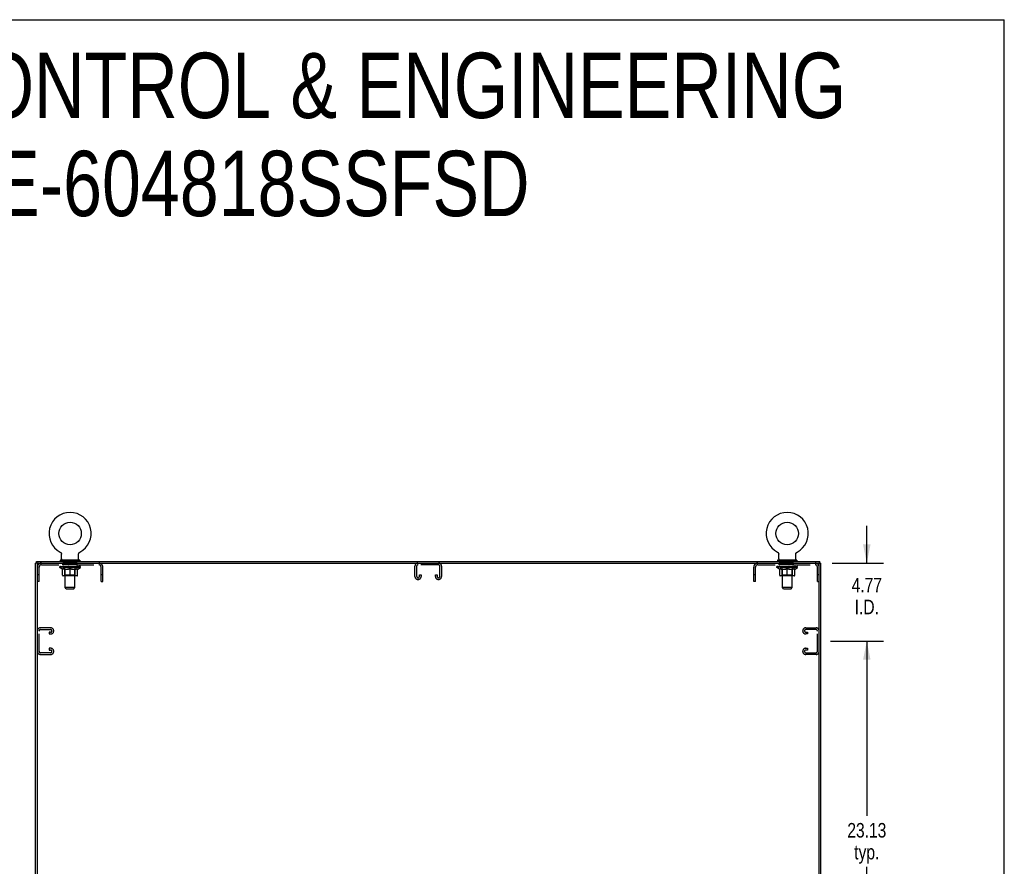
# Model space of a CAD drawing. Header units: inches. Extents: x 0 to 194, y 0 to 126.
# Tile 48 of 48: x 134 to 194, y 74 to 126. Entities that reach past the tile are written whole.
import ezdxf

# ---------------------------------------------------------------- set-up
doc = ezdxf.new("R2010")
doc.units = ezdxf.units.IN
doc.header["$LTSCALE"] = 10.674419
doc.header["$MEASUREMENT"] = 0
doc.linetypes.add('HIDDEN', pattern=[0.2, 0.1, -0.1])
doc.layers.get('0').update_dxf_attribs({"linetype": 'CONTINUOUS'})
for name, color, linetype in [('02___PRT_ALL_AXES', 7, 'CONTINUOUS'), ('DEFAULT_2', 8, 'HIDDEN'), ('DIMENSIONS', 7, 'CONTINUOUS')]:
    doc.layers.add(name, color=color, linetype=linetype)
doc.styles.get("Standard").update_dxf_attribs({"font": 'txt', "width": 0.8})
doc.dimstyles.new('DIMSTYLE_3', dxfattribs={"dimtxt": 0.890486, "dimasz": 1.141649, "dimexe": 0.09, "dimexo": 0.07, "dimgap": 0.039, "dimtad": 0, "dimtih": 1, "dimtoh": 1, "dimzin": 4, "dimdsep": 46, "dimtxsty": 'Standard', "dimblk": '_FILLED', "dimblk1": '_FILLED', "dimblk2": '_FILLED', "dimcen": 0.09, "dimadec": 0, "dimazin": 0, "dimtfac": 1, "dimtofl": 0, "dimtmove": 0, "dimatfit": 3, "dimldrblk": '_FILLED', "dimfxl": 1, "dimtolj": 1, "dimtzin": 4, "dimarcsym": 0})

# ---------------------------------------------------------------- blocks, each defined once
blk = doc.blocks.new('_FILLED')
at = {"color": 0, "linetype": 'ByBlock'}
blk.add_solid([(0, 0), (-1, 0.2), (-1, -0.2)], dxfattribs=at)
blk = doc.blocks.new('*D6')
at = {"layer": 'DIMENSIONS', "color": 2, "linetype": 'Continuous'}
for p, q in [((183.454, 87.59), (186.702, 87.59)), ((185.675, 87.59), (185.675, 76.918)), ((185.675, 64.465), (185.675, 73.801)), ((183.454, 64.465), (186.702, 64.465))]:
    blk.add_line(p, q, dxfattribs=at)
at = {"layer": 'DIMENSIONS', "color": 2, "linetype": 'Continuous', "xscale": 1.1416490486, "yscale": 1.1416490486, "zscale": 1.1416490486}
for p, rotation in [((185.675, 87.59), 90), ((185.675, 64.465), 270)]:
    blk.add_blockref('_FILLED', p, dxfattribs=dict(at, rotation=rotation))
at = {"layer": 'DIMENSIONS', "color": 2, "linetype": 'Continuous', "insert": (185.675, 76.473), "char_height": 0.8905, "width": 3.56195, "attachment_point": 2, "line_spacing_factor": 0.9}
blk.add_mtext('23.13\\Ptyp.', dxfattribs=at)
blk = doc.blocks.new('*D7')
at = {"layer": 'DIMENSIONS', "color": 2, "linetype": 'Continuous'}
for p, q in [((185.675, 92.361), (185.675, 94.644)), ((183.548, 92.361), (186.702, 92.361)), ((183.454, 87.59), (186.702, 87.59)), ((185.675, 87.59), (185.675, 85.306))]:
    blk.add_line(p, q, dxfattribs=at)
at = {"layer": 'DIMENSIONS', "color": 2, "linetype": 'Continuous', "xscale": 1.1416490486, "yscale": 1.1416490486, "zscale": 1.1416490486}
for p, rotation in [((185.675, 92.361), 270), ((185.675, 87.59), 90)]:
    blk.add_blockref('_FILLED', p, dxfattribs=dict(at, rotation=rotation))
at = {"layer": 'DIMENSIONS', "color": 2, "linetype": 'Continuous', "insert": (185.675, 91.459), "char_height": 0.8905, "width": 2.84956, "attachment_point": 2, "line_spacing_factor": 0.9}
blk.add_mtext('4.77\\PI.D.', dxfattribs=at)

msp = doc.modelspace()

# ---------------------------------------------------------------- linework, layer by layer
at = {"color": 7, "linetype": 'Continuous'}
for p, q in [((0, 125.581), (194.08, 125.581)), ((194.08, 0), (194.08, 125.581)), ((136.368, 93.031), (136.368, 93.031)), ((136.368, 93.031), (136.372, 93.029)), ((136.371, 93.03), (136.369, 93.031)), ((136.372, 93.029), (136.377, 93.026)), ((136.377, 93.026), (136.381, 93.023)), ((136.381, 93.024), (136.385, 93.02)), ((136.385, 93.021), (136.389, 93.017)), ((136.389, 93.017), (136.394, 93.014)), ((136.393, 93.014), (136.397, 93.011)), ((136.397, 93.011), (136.401, 93.007)), ((136.401, 93.007), (136.405, 93.003)), ((136.405, 93.003), (136.408, 92.999)), ((136.412, 92.995), (136.415, 92.991)), ((136.415, 92.991), (136.418, 92.987)), ((136.418, 92.987), (136.421, 92.983)), ((136.421, 92.983), (136.424, 92.978)), ((136.424, 92.978), (136.426, 92.974)), ((136.426, 92.974), (136.429, 92.969)), ((136.429, 92.969), (136.431, 92.964)), ((136.431, 92.964), (136.433, 92.96)), ((136.433, 92.96), (136.435, 92.955)), ((136.435, 92.955), (136.437, 92.95)), ((136.437, 92.95), (136.438, 92.945)), ((136.438, 92.945), (136.44, 92.94)), ((136.44, 92.94), (136.441, 92.935)), ((136.441, 92.935), (136.442, 92.93)), ((136.442, 92.93), (136.443, 92.924)), ((136.444, 92.909), (136.444, 92.904)), ((136.444, 92.612), (136.444, 92.904)), ((137.49, 92.612), (137.49, 92.904)), ((137.491, 92.919), (137.492, 92.924)), ((137.491, 92.914), (137.491, 92.919)), ((137.492, 92.924), (137.493, 92.93)), ((137.493, 92.93), (137.494, 92.935)), ((137.494, 92.935), (137.495, 92.94)), ((137.495, 92.94), (137.496, 92.945)), ((137.496, 92.945), (137.498, 92.95)), ((137.498, 92.95), (137.499, 92.955)), ((137.499, 92.955), (137.501, 92.96)), ((137.501, 92.96), (137.504, 92.964)), ((137.503, 92.964), (137.506, 92.969)), ((137.506, 92.969), (137.508, 92.974)), ((137.508, 92.974), (137.511, 92.978)), ((137.511, 92.978), (137.514, 92.983)), ((137.514, 92.983), (137.517, 92.987)), ((137.517, 92.987), (137.52, 92.991)), ((137.52, 92.991), (137.523, 92.995)), ((137.523, 92.995), (137.526, 92.999)), ((137.526, 92.999), (137.53, 93.003)), ((137.53, 93.003), (137.534, 93.007)), ((137.533, 93.007), (137.537, 93.011)), ((137.537, 93.011), (137.541, 93.014)), ((137.541, 93.014), (137.545, 93.017)), ((137.545, 93.017), (137.549, 93.021)), ((137.549, 93.02), (137.554, 93.024)), ((137.554, 93.023), (137.558, 93.026)), ((137.558, 93.026), (137.562, 93.029)), ((137.558, 93.026), (137.559, 93.027)), ((137.562, 93.029), (137.567, 93.031)), ((137.566, 93.031), (137.564, 93.03)), ((180.212, 93.031), (180.212, 93.031)), ((180.212, 93.031), (180.216, 93.029)), ((180.215, 93.03), (180.213, 93.031)), ((180.216, 93.029), (180.221, 93.026)), ((180.221, 93.026), (180.225, 93.023)), ((180.225, 93.024), (180.229, 93.02)), ((180.229, 93.021), (180.233, 93.017)), ((180.233, 93.017), (180.238, 93.014)), ((180.237, 93.014), (180.241, 93.011)), ((180.241, 93.011), (180.245, 93.007)), ((180.245, 93.007), (180.249, 93.003)), ((180.249, 93.003), (180.252, 92.999)), ((180.252, 92.999), (180.256, 92.995)), ((180.256, 92.995), (180.259, 92.991)), ((180.259, 92.991), (180.262, 92.987)), ((180.262, 92.987), (180.265, 92.983)), ((180.265, 92.983), (180.268, 92.978)), ((180.268, 92.978), (180.27, 92.974)), ((180.27, 92.974), (180.273, 92.969)), ((180.273, 92.969), (180.275, 92.964)), ((180.275, 92.964), (180.277, 92.96)), ((180.277, 92.96), (180.279, 92.955)), ((180.279, 92.955), (180.281, 92.95)), ((180.281, 92.95), (180.282, 92.945)), ((180.282, 92.945), (180.284, 92.94)), ((180.284, 92.94), (180.285, 92.935)), ((180.285, 92.935), (180.286, 92.93)), ((180.286, 92.93), (180.287, 92.924)), ((180.288, 92.909), (180.288, 92.904)), ((180.288, 92.612), (180.288, 92.904)), ((181.334, 92.612), (181.334, 92.904)), ((181.335, 92.919), (181.336, 92.924)), ((181.335, 92.914), (181.335, 92.919)), ((181.336, 92.924), (181.337, 92.93)), ((181.337, 92.93), (181.338, 92.935)), ((181.338, 92.935), (181.339, 92.94)), ((181.339, 92.94), (181.34, 92.945)), ((181.34, 92.945), (181.342, 92.95)), ((181.342, 92.95), (181.343, 92.955)), ((181.343, 92.955), (181.345, 92.96)), ((181.345, 92.96), (181.348, 92.964)), ((181.347, 92.964), (181.35, 92.969)), ((181.35, 92.969), (181.352, 92.974)), ((181.352, 92.974), (181.355, 92.978)), ((181.355, 92.978), (181.358, 92.983)), ((181.358, 92.983), (181.361, 92.987)), ((181.361, 92.987), (181.364, 92.991)), ((181.364, 92.991), (181.367, 92.995)), ((181.367, 92.995), (181.37, 92.999)), ((181.37, 92.999), (181.374, 93.003)), ((181.374, 93.003), (181.378, 93.007)), ((181.377, 93.007), (181.381, 93.011)), ((181.381, 93.011), (181.385, 93.014)), ((181.385, 93.014), (181.389, 93.017)), ((181.389, 93.017), (181.393, 93.021)), ((181.393, 93.02), (181.398, 93.024)), ((181.398, 93.023), (181.402, 93.026)), ((181.402, 93.026), (181.406, 93.029)), ((181.402, 93.026), (181.403, 93.027)), ((181.406, 93.029), (181.411, 93.031)), ((181.41, 93.031), (181.408, 93.03)), ((134.978, 92.361), (134.863, 92.361)), ((134.915, 92.361), (134.915, 92.465)), ((134.967, 32.631), (134.967, 92.361)), ((135.03, 92.361), (182.697, 92.361)), ((136.372, 92.543), (136.372, 92.501)), ((137.562, 92.543), (136.372, 92.543)), ((137.562, 92.501), (136.372, 92.501)), ((136.417, 92.501), (136.417, 92.465)), ((137.517, 92.501), (137.517, 92.465)), ((137.562, 92.543), (137.562, 92.501)), ((180.216, 92.543), (180.216, 92.501)), ((181.406, 92.543), (180.216, 92.543)), ((181.406, 92.501), (180.216, 92.501)), ((180.261, 92.501), (180.261, 92.465)), ((181.361, 92.501), (181.361, 92.465)), ((181.406, 92.543), (181.406, 92.501)), ((182.749, 92.361), (182.863, 92.361)), ((182.759, 32.569), (182.759, 92.298)), ((182.811, 92.361), (182.811, 92.465))]:
    msp.add_line(p, q, dxfattribs=at)
at = {"color": 3, "linetype": 'Continuous'}
for p, q in [((134.863, 32.569), (134.863, 92.361)), ((134.915, 92.465), (182.811, 92.465)), ((182.863, 32.569), (182.863, 92.361))]:
    msp.add_line(p, q, dxfattribs=at)
at = {"color": 7, "linetype": 'Continuous'}
for points in [[(136.408, 92.999), (136.412, 92.995), (136.415, 92.991)], [(136.443, 92.924), (136.444, 92.919), (136.444, 92.914)], [(136.444, 92.919), (136.444, 92.914), (136.444, 92.909)], [(137.49, 92.904), (137.49, 92.909), (137.491, 92.914)], [(137.49, 92.904), (137.49, 92.909), (137.491, 92.914)], [(180.287, 92.924), (180.288, 92.919), (180.288, 92.914)], [(180.288, 92.919), (180.288, 92.914), (180.288, 92.909)], [(181.334, 92.904), (181.334, 92.909), (181.335, 92.914)], [(181.334, 92.904), (181.334, 92.909), (181.335, 92.914)]]:
    msp.add_lwpolyline(points, dxfattribs=at)
for centre in [(136.967, 94.171), (180.811, 94.171)]:
    msp.add_circle(centre, 0.688, dxfattribs=at)
for centre, radius, start, end in [((136.967, 94.171), 1.288, 297.70046, 242.29954), ((180.811, 94.171), 1.288, 297.70046, 242.29954), ((135.03, 92.298), 0.0625, 90, 180), ((136.513, 92.612), 0.069, 180, 270), ((137.421, 92.612), 0.069, 270, 360), ((180.357, 92.612), 0.069, 180, 270), ((181.265, 92.612), 0.069, 270, 360), ((182.697, 92.298), 0.0625, 0, 90)]:
    msp.add_arc(centre, radius, start, end, dxfattribs=at)
at = {"layer": '02___PRT_ALL_AXES', "color": 8, "linetype": 'HIDDEN'}
for p, q in [((136.53, 92.257), (136.53, 92.361)), ((137.405, 92.361), (136.53, 92.361)), ((137.405, 92.257), (136.53, 92.257)), ((137.405, 92.257), (137.405, 92.361)), ((180.322, 92.257), (180.322, 92.361)), ((181.197, 92.361), (180.322, 92.361)), ((181.197, 92.257), (180.322, 92.257)), ((181.197, 92.257), (181.197, 92.361))]:
    msp.add_line(p, q, dxfattribs=at)
at = {"layer": 'DEFAULT_2', "color": 8, "linetype": 'HIDDEN'}
for p, q in [((136.368, 93.031), (136.368, 93.032)), ((136.375, 93.027), (136.377, 93.026)), ((137.567, 93.032), (137.567, 93.031)), ((137.567, 93.031), (137.567, 93.031)), ((180.212, 93.031), (180.212, 93.032)), ((180.219, 93.027), (180.221, 93.026)), ((181.411, 93.032), (181.411, 93.031)), ((181.411, 93.031), (181.411, 93.031)), ((135.071, 91.236), (135.071, 92.114)), ((135.214, 92.257), (138.721, 92.257)), ((136.334, 92.096), (136.334, 92.143)), ((136.493, 91.985), (136.334, 92.096)), ((137.601, 92.096), (136.334, 92.096)), ((136.344, 92.136), (136.344, 92.143)), ((136.352, 92.133), (136.352, 92.136)), ((136.352, 92.133), (137.582, 92.133)), ((136.361, 92.133), (136.361, 92.136)), ((136.362, 92.133), (136.362, 92.136)), ((136.372, 92.136), (136.372, 92.143)), ((136.389, 92.133), (136.389, 92.136)), ((136.39, 92.133), (136.39, 92.136)), ((136.419, 92.136), (136.419, 92.143)), ((136.433, 92.133), (136.433, 92.136)), ((136.436, 92.133), (136.436, 92.136)), ((136.64, 92.136), (136.439, 92.136)), ((136.482, 92.136), (136.482, 92.143)), ((136.484, 92.133), (136.484, 92.136)), ((136.484, 92.133), (136.484, 92.136)), ((136.487, 92.133), (136.487, 92.136)), ((136.494, 92.133), (136.494, 92.136)), ((136.495, 92.133), (136.495, 92.136)), ((136.498, 92.133), (136.498, 92.136)), ((136.501, 92.133), (136.501, 92.137)), ((136.506, 92.133), (136.506, 92.136)), ((136.52, 92.133), (136.52, 92.136)), ((136.538, 92.133), (136.538, 92.139)), ((136.538, 92.133), (136.538, 92.136)), ((136.559, 92.133), (136.559, 92.136)), ((136.559, 92.133), (136.559, 92.136)), ((136.56, 92.136), (136.56, 92.143)), ((136.57, 92.133), (136.57, 92.136)), ((136.574, 92.133), (136.574, 92.136)), ((136.583, 92.133), (136.583, 92.136)), ((136.595, 92.133), (136.595, 92.14)), ((136.61, 92.133), (136.61, 92.136)), ((136.613, 92.133), (136.613, 92.136)), ((136.64, 92.133), (136.64, 92.136)), ((136.642, 92.543), (136.642, 92.465)), ((136.707, 92.136), (136.645, 92.136)), ((136.651, 92.136), (136.651, 92.143)), ((136.657, 92.133), (136.657, 92.136)), ((136.662, 92.133), (136.662, 92.136)), ((136.667, 90.862), (136.667, 92.508)), ((136.668, 92.133), (136.668, 92.141)), ((136.672, 92.133), (136.672, 92.136)), ((136.683, 92.133), (136.683, 92.136)), ((136.707, 92.133), (136.707, 92.136)), ((136.782, 92.136), (136.723, 92.136)), ((136.743, 92.133), (136.743, 92.136)), ((136.751, 92.136), (136.751, 92.143)), ((136.754, 92.133), (136.754, 92.136)), ((136.757, 92.133), (136.757, 92.142)), ((136.76, 92.133), (136.76, 92.136)), ((136.767, 92.133), (136.767, 92.136)), ((136.782, 92.133), (136.782, 92.136)), ((136.863, 92.136), (136.808, 92.136)), ((136.821, 92.133), (136.821, 92.136)), ((136.853, 92.136), (136.93, 92.141)), ((136.857, 92.136), (136.857, 92.143)), ((136.858, 92.143), (136.857, 92.143)), ((136.858, 92.136), (136.858, 92.143)), ((136.858, 92.133), (136.858, 92.136)), ((136.862, 92.133), (136.862, 92.136)), ((136.863, 92.133), (136.863, 92.136)), ((136.863, 92.133), (136.863, 92.136)), ((136.898, 92.136), (136.963, 92.136)), ((136.904, 92.133), (136.904, 92.136)), ((136.909, 92.136), (136.909, 92.139)), ((136.93, 92.136), (136.93, 92.141)), ((136.946, 92.133), (136.946, 92.136)), ((136.965, 92.136), (136.965, 92.136)), ((136.965, 92.133), (136.965, 92.136)), ((136.965, 92.133), (136.965, 92.136)), ((136.967, 92.136), (136.967, 92.143)), ((136.967, 92.143), (137.082, 92.136)), ((136.97, 92.133), (136.97, 92.136)), ((136.97, 92.133), (136.97, 92.136)), ((136.97, 92.136), (136.97, 92.136)), ((136.988, 92.133), (136.988, 92.136)), ((136.988, 92.136), (137.036, 92.136)), ((137.031, 92.133), (137.031, 92.136)), ((137.071, 92.133), (137.071, 92.136)), ((137.072, 92.133), (137.072, 92.136)), ((137.072, 92.136), (137.126, 92.136)), ((137.073, 92.133), (137.073, 92.136)), ((137.077, 92.136), (137.077, 92.143)), ((137.077, 92.136), (137.077, 92.143)), ((137.077, 92.143), (137.077, 92.143)), ((137.077, 92.133), (137.077, 92.136)), ((137.113, 92.133), (137.113, 92.136)), ((137.152, 92.133), (137.152, 92.136)), ((137.152, 92.136), (137.211, 92.136)), ((137.168, 92.133), (137.168, 92.136)), ((137.175, 92.133), (137.175, 92.136)), ((137.178, 92.133), (137.178, 92.142)), ((137.18, 92.133), (137.18, 92.136)), ((137.184, 92.136), (137.184, 92.143)), ((137.191, 92.133), (137.191, 92.136)), ((137.227, 92.133), (137.227, 92.136)), ((137.227, 92.136), (137.289, 92.136)), ((137.251, 92.133), (137.251, 92.136)), ((137.262, 92.133), (137.262, 92.136)), ((137.266, 92.133), (137.266, 92.141)), ((137.267, 90.862), (137.267, 92.508)), ((137.272, 92.133), (137.272, 92.136)), ((137.277, 92.133), (137.277, 92.136)), ((137.284, 92.136), (137.284, 92.143)), ((137.292, 92.543), (137.292, 92.465)), ((137.294, 92.133), (137.294, 92.136)), ((137.294, 92.136), (137.496, 92.136)), ((137.321, 92.133), (137.321, 92.136)), ((137.325, 92.133), (137.325, 92.136)), ((137.34, 92.133), (137.34, 92.14)), ((137.351, 92.133), (137.351, 92.136)), ((137.361, 92.133), (137.361, 92.136)), ((137.365, 92.133), (137.365, 92.136)), ((137.374, 92.136), (137.374, 92.143)), ((137.376, 92.133), (137.376, 92.136)), ((137.376, 92.133), (137.376, 92.136)), ((137.396, 92.133), (137.396, 92.139)), ((137.397, 92.133), (137.397, 92.136)), ((137.415, 92.133), (137.415, 92.136)), ((137.429, 92.133), (137.429, 92.136)), ((137.433, 92.133), (137.433, 92.137)), ((137.437, 92.133), (137.437, 92.136)), ((137.44, 92.133), (137.44, 92.136)), ((137.44, 92.133), (137.44, 92.136)), ((137.441, 91.985), (137.601, 92.096)), ((137.447, 92.133), (137.447, 92.136)), ((137.45, 92.133), (137.45, 92.136)), ((137.451, 92.133), (137.451, 92.136)), ((137.452, 92.136), (137.452, 92.143)), ((137.499, 92.133), (137.499, 92.136)), ((137.501, 92.133), (137.501, 92.136)), ((137.516, 92.136), (137.516, 92.143)), ((137.544, 92.133), (137.544, 92.136)), ((137.546, 92.133), (137.546, 92.136)), ((137.562, 92.136), (137.562, 92.143)), ((137.572, 92.133), (137.572, 92.136)), ((137.573, 92.133), (137.573, 92.136)), ((137.582, 92.133), (137.582, 92.136)), ((137.591, 92.136), (137.591, 92.143)), ((137.601, 92.096), (137.601, 92.143)), ((138.863, 91.236), (138.863, 92.114)), ((138.967, 91.236), (138.967, 92.114)), ((158.051, 91.541), (158.051, 92.181)), ((158.155, 92.167), (158.155, 91.555)), ((159.482, 92.257), (158.245, 92.257)), ((159.572, 91.555), (159.572, 92.167)), ((159.676, 92.181), (159.676, 91.541)), ((178.759, 91.236), (178.759, 92.114)), ((178.863, 91.236), (178.863, 92.114)), ((179.006, 92.257), (182.513, 92.257)), ((180.178, 92.096), (180.178, 92.143)), ((181.445, 92.096), (180.178, 92.096)), ((180.337, 91.985), (180.178, 92.096)), ((180.188, 92.136), (180.188, 92.143)), ((180.196, 92.133), (180.196, 92.136)), ((180.196, 92.133), (181.426, 92.133)), ((180.205, 92.133), (180.205, 92.136)), ((180.206, 92.133), (180.206, 92.136)), ((180.216, 92.136), (180.216, 92.143)), ((180.233, 92.133), (180.233, 92.136)), ((180.234, 92.133), (180.234, 92.136)), ((180.263, 92.136), (180.263, 92.143)), ((180.277, 92.133), (180.277, 92.136)), ((180.28, 92.133), (180.28, 92.136)), ((180.484, 92.136), (180.283, 92.136)), ((180.326, 92.136), (180.326, 92.143)), ((180.328, 92.133), (180.328, 92.136)), ((180.328, 92.133), (180.328, 92.136)), ((180.331, 92.133), (180.331, 92.136)), ((180.338, 92.133), (180.338, 92.136)), ((180.339, 92.133), (180.339, 92.136)), ((180.342, 92.133), (180.342, 92.136)), ((180.345, 92.133), (180.345, 92.137)), ((180.35, 92.133), (180.35, 92.136)), ((180.364, 92.133), (180.364, 92.136)), ((180.382, 92.133), (180.382, 92.139)), ((180.382, 92.133), (180.382, 92.136)), ((180.403, 92.133), (180.403, 92.136)), ((180.403, 92.133), (180.403, 92.136)), ((180.404, 92.136), (180.404, 92.143)), ((180.414, 92.133), (180.414, 92.136)), ((180.418, 92.133), (180.418, 92.136)), ((180.427, 92.133), (180.427, 92.136)), ((180.439, 92.133), (180.439, 92.14)), ((180.454, 92.133), (180.454, 92.136)), ((180.457, 92.133), (180.457, 92.136)), ((180.484, 92.133), (180.484, 92.136)), ((180.486, 92.543), (180.486, 92.465)), ((180.551, 92.136), (180.489, 92.136)), ((180.495, 92.136), (180.495, 92.143)), ((180.501, 92.133), (180.501, 92.136)), ((180.506, 92.133), (180.506, 92.136)), ((180.511, 90.862), (180.511, 92.508)), ((180.512, 92.133), (180.512, 92.141)), ((180.516, 92.133), (180.516, 92.136)), ((180.527, 92.133), (180.527, 92.136)), ((180.551, 92.133), (180.551, 92.136)), ((180.626, 92.136), (180.567, 92.136)), ((180.587, 92.133), (180.587, 92.136)), ((180.595, 92.136), (180.595, 92.143)), ((180.598, 92.133), (180.598, 92.136)), ((180.601, 92.133), (180.601, 92.142)), ((180.604, 92.133), (180.604, 92.136)), ((180.611, 92.133), (180.611, 92.136)), ((180.626, 92.133), (180.626, 92.136)), ((180.707, 92.136), (180.652, 92.136)), ((180.665, 92.133), (180.665, 92.136)), ((180.697, 92.136), (180.774, 92.141)), ((180.701, 92.136), (180.701, 92.143)), ((180.702, 92.143), (180.701, 92.143)), ((180.702, 92.136), (180.702, 92.143)), ((180.702, 92.133), (180.702, 92.136)), ((180.706, 92.133), (180.706, 92.136)), ((180.707, 92.133), (180.707, 92.136)), ((180.707, 92.133), (180.707, 92.136)), ((180.742, 92.136), (180.807, 92.136)), ((180.748, 92.133), (180.748, 92.136)), ((180.753, 92.136), (180.753, 92.139)), ((180.774, 92.136), (180.774, 92.141)), ((180.79, 92.133), (180.79, 92.136)), ((180.809, 92.136), (180.809, 92.136)), ((180.809, 92.133), (180.809, 92.136)), ((180.809, 92.133), (180.809, 92.136)), ((180.811, 92.136), (180.811, 92.143)), ((180.811, 92.143), (180.926, 92.136)), ((180.814, 92.133), (180.814, 92.136)), ((180.814, 92.133), (180.814, 92.136)), ((180.814, 92.136), (180.814, 92.136)), ((180.832, 92.133), (180.832, 92.136)), ((180.832, 92.136), (180.88, 92.136)), ((180.875, 92.133), (180.875, 92.136)), ((180.915, 92.133), (180.915, 92.136)), ((180.916, 92.133), (180.916, 92.136)), ((180.916, 92.136), (180.97, 92.136)), ((180.917, 92.133), (180.917, 92.136)), ((180.921, 92.136), (180.921, 92.143)), ((180.921, 92.136), (180.921, 92.143)), ((180.921, 92.143), (180.921, 92.143)), ((180.921, 92.133), (180.921, 92.136)), ((180.957, 92.133), (180.957, 92.136)), ((180.996, 92.133), (180.996, 92.136)), ((180.996, 92.136), (181.055, 92.136)), ((181.012, 92.133), (181.012, 92.136)), ((181.019, 92.133), (181.019, 92.136)), ((181.022, 92.133), (181.022, 92.142)), ((181.024, 92.133), (181.024, 92.136)), ((181.028, 92.136), (181.028, 92.143)), ((181.035, 92.133), (181.035, 92.136)), ((181.071, 92.133), (181.071, 92.136)), ((181.071, 92.136), (181.133, 92.136)), ((181.095, 92.133), (181.095, 92.136)), ((181.106, 92.133), (181.106, 92.136)), ((181.11, 92.133), (181.11, 92.141)), ((181.111, 90.862), (181.111, 92.508)), ((181.116, 92.133), (181.116, 92.136)), ((181.121, 92.133), (181.121, 92.136)), ((181.128, 92.136), (181.128, 92.143)), ((181.136, 92.543), (181.136, 92.465)), ((181.138, 92.133), (181.138, 92.136)), ((181.138, 92.136), (181.34, 92.136)), ((181.165, 92.133), (181.165, 92.136)), ((181.169, 92.133), (181.169, 92.136)), ((181.184, 92.133), (181.184, 92.14)), ((181.195, 92.133), (181.195, 92.136)), ((181.205, 92.133), (181.205, 92.136)), ((181.209, 92.133), (181.209, 92.136)), ((181.218, 92.136), (181.218, 92.143)), ((181.22, 92.133), (181.22, 92.136)), ((181.22, 92.133), (181.22, 92.136)), ((181.24, 92.133), (181.24, 92.139)), ((181.241, 92.133), (181.241, 92.136)), ((181.259, 92.133), (181.259, 92.136)), ((181.273, 92.133), (181.273, 92.136)), ((181.277, 92.133), (181.277, 92.137)), ((181.281, 92.133), (181.281, 92.136)), ((181.284, 92.133), (181.284, 92.136)), ((181.284, 92.133), (181.284, 92.136)), ((181.285, 91.985), (181.445, 92.096)), ((181.291, 92.133), (181.291, 92.136)), ((181.294, 92.133), (181.294, 92.136)), ((181.295, 92.133), (181.295, 92.136)), ((181.296, 92.136), (181.296, 92.143)), ((181.343, 92.133), (181.343, 92.136)), ((181.345, 92.133), (181.345, 92.136)), ((181.36, 92.136), (181.36, 92.143)), ((181.388, 92.133), (181.388, 92.136)), ((181.39, 92.133), (181.39, 92.136)), ((181.406, 92.136), (181.406, 92.143)), ((181.416, 92.133), (181.416, 92.136)), ((181.417, 92.133), (181.417, 92.136)), ((181.426, 92.133), (181.426, 92.136)), ((181.435, 92.136), (181.435, 92.143)), ((181.445, 92.096), (181.445, 92.143)), ((182.655, 91.236), (182.655, 92.114)), ((135.071, 91.641), (134.967, 91.641)), ((136.493, 91.985), (136.504, 91.985)), ((136.504, 91.622), (136.504, 92.028)), ((137.394, 91.584), (136.541, 91.584)), ((136.655, 91.624), (136.615, 91.584)), ((136.646, 91.985), (136.826, 91.985)), ((136.655, 91.624), (136.655, 92.093)), ((137.28, 91.624), (136.655, 91.624)), ((136.967, 91.584), (136.967, 92.028)), ((137.109, 91.985), (137.288, 91.985)), ((137.28, 91.624), (137.28, 92.093)), ((137.28, 91.624), (137.32, 91.584)), ((137.431, 91.622), (137.431, 92.028)), ((137.431, 91.985), (137.441, 91.985)), ((138.967, 91.641), (138.863, 91.641)), ((158.322, 91.555), (158.322, 91.642)), ((158.322, 91.642), (158.426, 91.642)), ((158.426, 91.642), (158.426, 91.541)), ((159.301, 91.541), (159.301, 91.642)), ((159.301, 91.642), (159.405, 91.642)), ((159.405, 91.642), (159.405, 91.555)), ((178.863, 91.641), (178.759, 91.641)), ((180.337, 91.985), (180.348, 91.985)), ((180.348, 91.622), (180.348, 92.028)), ((181.238, 91.584), (180.385, 91.584)), ((180.499, 91.624), (180.459, 91.584)), ((180.49, 91.985), (180.67, 91.985)), ((180.499, 91.624), (180.499, 92.093)), ((181.124, 91.624), (180.499, 91.624)), ((180.811, 91.584), (180.811, 92.028)), ((180.953, 91.985), (181.132, 91.985)), ((181.124, 91.624), (181.124, 92.093)), ((181.124, 91.624), (181.164, 91.584)), ((181.275, 91.622), (181.275, 92.028)), ((181.275, 91.985), (181.285, 91.985)), ((182.759, 91.641), (182.655, 91.641)), ((135.071, 91.236), (134.967, 91.236)), ((138.863, 91.236), (138.967, 91.236)), ((158.246, 91.361), (158.231, 91.361)), ((159.496, 91.361), (159.481, 91.361)), ((178.863, 91.236), (178.759, 91.236)), ((182.655, 91.236), (182.759, 91.236)), ((136.736, 90.793), (136.667, 90.862)), ((137.267, 90.862), (136.667, 90.862)), ((136.736, 90.793), (137.198, 90.793)), ((137.198, 90.793), (137.267, 90.862)), ((181.111, 90.862), (180.511, 90.862)), ((180.58, 90.793), (180.511, 90.862)), ((180.58, 90.793), (181.042, 90.793)), ((181.042, 90.793), (181.111, 90.862)), ((135.071, 86.971), (135.071, 88.208)), ((135.787, 88.402), (135.147, 88.402)), ((135.161, 88.298), (135.773, 88.298)), ((135.686, 88.131), (135.686, 88.027)), ((135.773, 88.131), (135.686, 88.131)), ((135.686, 88.027), (135.787, 88.027)), ((135.967, 88.207), (135.967, 88.222)), ((181.759, 88.207), (181.759, 88.222)), ((181.939, 88.402), (182.579, 88.402)), ((182.041, 88.027), (181.939, 88.027)), ((182.565, 88.298), (181.953, 88.298)), ((181.953, 88.131), (182.041, 88.131)), ((182.041, 88.131), (182.041, 88.027)), ((182.655, 86.971), (182.655, 88.208)), ((135.147, 86.777), (135.787, 86.777)), ((135.773, 86.881), (135.161, 86.881)), ((135.686, 87.152), (135.686, 87.048)), ((135.787, 87.152), (135.686, 87.152)), ((135.686, 87.048), (135.773, 87.048)), ((135.967, 86.957), (135.967, 86.972)), ((181.759, 86.957), (181.759, 86.972)), ((181.939, 87.152), (182.041, 87.152)), ((182.579, 86.777), (181.939, 86.777)), ((182.041, 87.048), (181.953, 87.048)), ((181.953, 86.881), (182.565, 86.881)), ((182.041, 87.152), (182.041, 87.048))]:
    msp.add_line(p, q, dxfattribs=at)
for points in [[(136.654, 91.985), (136.629, 91.989), (136.604, 91.995), (136.58, 92.001), (136.555, 92.009), (136.529, 92.018), (136.504, 92.028)], [(136.504, 92.027), (136.528, 92.017), (136.552, 92.009), (136.576, 92.001), (136.6, 91.995), (136.623, 91.989), (136.646, 91.985)], [(136.967, 92.028), (136.941, 92.018), (136.916, 92.009), (136.891, 92.001), (136.866, 91.995), (136.841, 91.989), (136.816, 91.985)], [(136.826, 91.985), (136.849, 91.989), (136.873, 91.995), (136.896, 92.001), (136.919, 92.009), (136.943, 92.017), (136.967, 92.027)], [(137.118, 91.985), (137.093, 91.989), (137.069, 91.995), (137.044, 92.002), (137.019, 92.009), (136.993, 92.018), (136.967, 92.028)], [(136.967, 92.027), (136.992, 92.017), (137.016, 92.009), (137.039, 92.001), (137.062, 91.995), (137.086, 91.989), (137.109, 91.985)], [(137.431, 92.028), (137.405, 92.018), (137.38, 92.009), (137.355, 92.001), (137.33, 91.995), (137.305, 91.989), (137.281, 91.985)], [(137.288, 91.985), (137.312, 91.989), (137.335, 91.995), (137.359, 92.001), (137.383, 92.009), (137.407, 92.018), (137.431, 92.027)], [(180.498, 91.985), (180.473, 91.989), (180.448, 91.995), (180.424, 92.001), (180.399, 92.009), (180.373, 92.018), (180.348, 92.028)], [(180.348, 92.027), (180.372, 92.017), (180.396, 92.009), (180.42, 92.001), (180.444, 91.995), (180.467, 91.989), (180.49, 91.985)], [(180.811, 92.028), (180.785, 92.018), (180.76, 92.009), (180.735, 92.001), (180.71, 91.995), (180.685, 91.989), (180.66, 91.985)], [(180.67, 91.985), (180.693, 91.989), (180.717, 91.995), (180.74, 92.001), (180.763, 92.009), (180.787, 92.017), (180.811, 92.027)], [(180.962, 91.985), (180.937, 91.989), (180.913, 91.995), (180.888, 92.002), (180.863, 92.009), (180.837, 92.018), (180.811, 92.028)], [(180.811, 92.027), (180.836, 92.017), (180.86, 92.009), (180.883, 92.001), (180.906, 91.995), (180.93, 91.989), (180.953, 91.985)], [(181.275, 92.028), (181.249, 92.018), (181.224, 92.009), (181.199, 92.001), (181.174, 91.995), (181.149, 91.989), (181.125, 91.985)], [(181.132, 91.985), (181.156, 91.989), (181.179, 91.995), (181.203, 92.001), (181.227, 92.009), (181.251, 92.018), (181.275, 92.027)]]:
    msp.add_lwpolyline(points, dxfattribs=at)
for centre, radius, start, end in [((135.214, 92.114), 0.246, 90, 180), ((135.214, 92.114), 0.142, 90, 180), ((136.615, 92.093), 0.0398, 0, 90), ((136.633, 92.508), 0.0345, 0, 90), ((137.302, 92.508), 0.0345, 90, 180), ((137.32, 92.093), 0.0398, 90, 180), ((138.721, 92.114), 0.246, 0, 90), ((138.721, 92.114), 0.142, 0, 90), ((158.231, 92.181), 0.18, 90, 180), ((158.245, 92.167), 0.09, 90, 180), ((159.482, 92.167), 0.09, 0, 90), ((159.496, 92.181), 0.18, 0, 90), ((179.006, 92.114), 0.246, 90, 180), ((179.006, 92.114), 0.142, 90, 180), ((180.459, 92.093), 0.0398, 0, 90), ((180.477, 92.508), 0.0345, 0, 90), ((181.146, 92.508), 0.0345, 90, 180), ((181.164, 92.093), 0.0398, 90, 180), ((182.513, 92.114), 0.246, 0, 90), ((182.513, 92.114), 0.142, 0, 90), ((136.541, 91.622), 0.0371, 180, 270), ((137.394, 91.622), 0.0371, 270, 360), ((158.231, 91.541), 0.18, 180, 270), ((158.245, 91.555), 0.09, 180, 270), ((158.232, 91.555), 0.09, 278.21921, 360), ((158.246, 91.541), 0.18, 270, 360), ((159.481, 91.541), 0.18, 180, 270), ((159.495, 91.555), 0.09, 180, 270), ((159.482, 91.555), 0.09, 278.21921, 360), ((159.496, 91.541), 0.18, 270, 360), ((180.385, 91.622), 0.0371, 180, 270), ((181.238, 91.622), 0.0371, 270, 360), ((135.147, 88.222), 0.18, 90, 180), ((135.161, 88.208), 0.09, 90, 180), ((135.773, 88.208), 0.09, 0, 90), ((135.773, 88.221), 0.09, 270, 351.78079), ((135.787, 88.222), 0.18, 0, 90), ((135.787, 88.207), 0.18, 270, 360), ((181.939, 88.222), 0.18, 90, 180), ((181.939, 88.207), 0.18, 180, 270), ((181.953, 88.208), 0.09, 90, 180), ((181.953, 88.221), 0.09, 188.21921, 270), ((182.565, 88.208), 0.09, 0, 90), ((182.579, 88.222), 0.18, 0, 90), ((135.147, 86.957), 0.18, 180, 270), ((135.161, 86.971), 0.09, 180, 270), ((135.773, 86.958), 0.09, 0, 90), ((135.773, 86.971), 0.09, 270, 351.78079), ((135.787, 86.972), 0.18, 0, 90), ((135.787, 86.957), 0.18, 270, 360), ((181.939, 86.972), 0.18, 90, 180), ((181.939, 86.957), 0.18, 180, 270), ((181.953, 86.958), 0.09, 90, 180), ((181.953, 86.971), 0.09, 188.21921, 270), ((182.565, 86.971), 0.09, 270, 360), ((182.579, 86.957), 0.18, 270, 360)]:
    msp.add_arc(centre, radius, start, end, dxfattribs=at)
for centre, major_axis, ratio, start_param, end_param in [((136.967, 92.143), (0.633, 0.007), 0.05963, 2.96643, 3.140963), ((136.314, 92.131), (0.198, 0), 0.060556, 0.430652, 1.470503), ((136.967, 92.143), (0.633, 0), 0.060556, 3.141593, 3.316126), ((136.314, 92.124), (0.198, 0.002), 0.05963, 1.376596, 1.469874), ((136.967, 92.143), (0.633, 0.013), 0.05688, 2.791345, 2.965878), ((136.29, 92.131), (0.198, 0.002), 0.05963, 0.25549, 1.295341), ((136.358, 92.131), (0.198, -0.002), 0.05963, 0.605815, 1.645666), ((136.967, 92.143), (0.633, -0.007), 0.05963, -2.96643, -2.791898), ((136.358, 92.124), (0.198, 0), 0.060556, 1.551758, 1.645036), ((136.29, 92.124), (0.198, 0.004), 0.05688, 1.20151, 1.294789), ((136.36, 92.126), (0.164, 0.002), 0.05963, 1.065228, 1.614276), ((136.34, 92.126), (0.164, 0.003), 0.05688, 0.890143, 1.43919), ((136.398, 92.126), (0.164, 0), 0.060556, 1.240391, 1.789438), ((136.967, 92.143), (0.633, 0.019), 0.052395, 2.616403, 2.790936), ((136.286, 92.131), (0.198, 0.004), 0.05688, 0.080405, 1.120256), ((136.421, 92.131), (0.198, -0.004), 0.05688, 0.7809, 1.820751), ((136.967, 92.143), (0.633, -0.013), 0.05688, -2.791345, -2.616812), ((136.421, 92.124), (0.198, -0.002), 0.05963, 1.72692, 1.820198), ((136.286, 92.124), (0.198, 0.006), 0.052395, 1.026568, 1.119847), ((136.339, 92.126), (0.164, 0.005), 0.052395, 0.715201, 1.264248), ((136.453, 92.126), (0.164, -0.002), 0.05963, 1.415553, 1.9646), ((136.967, 92.143), (0.633, 0.025), 0.046319, 2.441654, 2.616187), ((136.5, 92.131), (0.198, -0.006), 0.052395, 0.955842, 1.995693), ((136.303, 92.131), (0.198, 0.006), 0.052395, -0.094537, 0.945314), ((136.967, 92.143), (0.633, -0.019), 0.052395, -2.616403, -2.44187), ((136.5, 92.124), (0.198, -0.004), 0.05688, 1.902006, 1.995284), ((136.303, 92.124), (0.198, 0.008), 0.046319, 0.851819, 0.945098), ((136.358, 92.126), (0.164, 0.006), 0.046319, 0.540452, 1.089499), ((136.524, 92.126), (0.164, -0.003), 0.05688, 1.590638, 2.139686), ((136.967, 92.143), (0.633, 0.029), 0.038841, 2.267123, 2.441656), ((136.594, 92.131), (0.198, -0.008), 0.046319, 1.130591, 2.170442), ((136.34, 92.131), (0.198, 0.008), 0.046319, -0.269286, 0.770565), ((136.967, 92.143), (0.633, -0.025), 0.046319, -2.441654, -2.267121), ((136.594, 92.124), (0.198, -0.006), 0.052395, 2.076947, 2.170226), ((136.34, 92.124), (0.198, 0.009), 0.038841, 0.677289, 0.770567), ((136.395, 92.126), (0.164, 0.008), 0.038841, 0.365921, 0.914969), ((136.609, 92.126), (0.164, -0.005), 0.052395, 1.76558, 2.314627), ((136.967, 92.143), (0.633, 0.033), 0.030195, 2.09281, 2.267343), ((136.699, 92.131), (0.198, -0.009), 0.038841, 1.305122, 2.344973), ((136.396, 92.131), (0.198, 0.009), 0.038841, -0.443817, 0.596034), ((136.967, 92.143), (0.633, -0.029), 0.038841, -2.267123, -2.092591), ((136.699, 92.124), (0.198, -0.008), 0.046319, 2.251696, 2.344975), ((136.396, 92.124), (0.198, 0.01), 0.030195, 0.502975, 0.596254), ((136.449, 92.126), (0.164, 0.009), 0.030195, 0.191608, 0.740655), ((136.704, 92.126), (0.164, -0.006), 0.046319, 1.940329, 2.489376), ((136.47, 92.131), (0.198, 0.01), 0.030195, -0.61813, 0.421721), ((136.967, 92.143), (0.633, 0.036), 0.020645, 1.918687, 2.09322), ((136.812, 92.131), (0.198, -0.01), 0.030195, 1.479435, 2.519286), ((136.967, 92.143), (0.633, -0.033), 0.030195, -2.09281, -1.918277), ((136.812, 92.124), (0.198, -0.009), 0.038841, 2.426227, 2.519505), ((136.47, 92.124), (0.198, 0.011), 0.020645, 0.328852, 0.422131), ((136.519, 92.126), (0.164, 0.009), 0.020645, 0.017485, 0.566532), ((136.808, 92.126), (0.164, -0.008), 0.038841, 2.11486, 2.663907), ((136.559, 92.131), (0.198, 0.011), 0.020645, -0.792253, 0.247598), ((136.967, 92.143), (0.633, 0.038), 0.010478, 1.744704, 1.919237), ((136.929, 92.131), (0.198, -0.011), 0.020645, 1.653558, 2.693409), ((136.967, 92.143), (0.633, -0.036), 0.020645, -1.918687, -1.744154), ((136.929, 92.124), (0.198, -0.01), 0.030195, 2.60054, 2.693819), ((136.559, 92.124), (0.198, 0.012), 0.010478, 0.154869, 0.248148), ((136.603, 92.126), (0.164, 0.01), 0.010478, 6.126688, 6.675735), ((136.916, 92.126), (0.164, -0.009), 0.030195, 2.289173, 2.83822), ((136.66, 92.131), (0.198, 0.012), 0.010478, -0.966236, -0.000846), ((137.048, 92.131), (0.198, -0.012), 0.010478, 1.827541, 2.867392), ((136.967, 92.143), (0.633, -0.038), 0.010478, -1.744704, -1.570171), ((137.048, 92.124), (0.198, -0.011), 0.020645, 2.774664, 2.867942), ((137.026, 92.126), (0.164, -0.009), 0.020645, 2.463296, 3.012344), ((136.887, 92.131), (0.198, 0.012), 0.010478, 0.274201, 1.314052), ((136.8, 92.126), (0.164, 0.01), 0.010478, -0.000298, 0.504314), ((136.77, 92.124), (0.198, 0.012), 0.010478, 0.192946, 0.399283), ((136.967, 92.143), (0.633, 0.038), 0.010478, -1.578586, -1.396888), ((137.164, 92.124), (0.198, -0.012), 0.010478, 2.948646, 3.041925), ((137.134, 92.126), (0.164, -0.01), 0.010478, 2.637279, 3.142076), ((137.005, 92.131), (0.198, 0.011), 0.020645, 0.448184, 1.488034), ((136.909, 92.126), (0.164, 0.009), 0.020645, 0.129249, 0.678296), ((136.887, 92.124), (0.198, 0.011), 0.020645, 0.273651, 0.366929), ((136.967, 92.143), (0.633, 0.036), 0.020645, -1.397439, -1.222906), ((137.275, 92.131), (0.198, -0.012), 0.010478, -3.140747, -2.175357), ((136.967, 92.143), (0.633, -0.038), 0.010478, 1.222355, 1.396888), ((137.123, 92.131), (0.198, 0.01), 0.030195, 0.622307, 1.662158), ((137.018, 92.126), (0.164, 0.009), 0.030195, 0.303372, 0.852419), ((137.332, 92.126), (0.164, -0.01), 0.010478, 2.749043, 3.29809), ((137.376, 92.131), (0.198, -0.011), 0.020645, 2.893995, 3.933846), ((137.005, 92.124), (0.198, 0.01), 0.030195, 0.447774, 0.541052), ((137.376, 92.124), (0.198, -0.012), 0.010478, 2.893445, 2.986723), ((136.967, 92.143), (0.633, 0.033), 0.030195, -1.223315, -1.048783), ((137.236, 92.131), (0.198, 0.009), 0.038841, 0.79662, 1.836471), ((136.967, 92.143), (0.633, -0.036), 0.020645, 1.048373, 1.222906), ((137.127, 92.126), (0.164, 0.008), 0.038841, 0.477686, 1.026733), ((137.416, 92.126), (0.164, -0.009), 0.020645, 2.57506, 3.124108), ((137.465, 92.131), (0.198, -0.01), 0.030195, 2.719872, 3.759723), ((137.341, 92.131), (0.198, 0.008), 0.046319, 0.971151, 2.011002), ((137.123, 92.124), (0.198, 0.009), 0.038841, 0.622087, 0.715366), ((137.465, 92.124), (0.198, -0.011), 0.020645, 2.719462, 2.812741), ((136.967, 92.143), (0.633, 0.029), 0.038841, -1.049002, -0.874469), ((136.967, 92.143), (0.633, -0.033), 0.030195, 0.87425, 1.048783), ((137.23, 92.126), (0.164, 0.006), 0.046319, 0.652216, 1.201263), ((137.434, 92.131), (0.198, 0.006), 0.052395, 1.1459, 2.185751), ((137.486, 92.126), (0.164, -0.009), 0.030195, 2.400937, 2.949985), ((137.538, 92.131), (0.198, -0.009), 0.038841, 2.545558, 3.585409), ((137.326, 92.126), (0.164, 0.005), 0.052395, 0.826965, 1.376012), ((137.236, 92.124), (0.198, 0.008), 0.046319, 0.796618, 0.889896), ((137.538, 92.124), (0.198, -0.01), 0.030195, 2.545339, 2.638617), ((137.514, 92.131), (0.198, 0.004), 0.05688, 1.320842, 2.360692), ((136.967, 92.143), (0.633, 0.025), 0.046319, -0.874471, -0.699939), ((136.967, 92.143), (0.633, -0.029), 0.038841, 0.699936, 0.874469), ((137.594, 92.131), (0.198, -0.008), 0.046319, 2.371028, 3.410879), ((137.54, 92.126), (0.164, -0.008), 0.038841, 2.226624, 2.775671), ((137.576, 92.131), (0.198, 0.002), 0.05963, 1.495927, 2.535778), ((137.41, 92.126), (0.164, 0.003), 0.05688, 1.001907, 1.550954), ((137.631, 92.131), (0.198, -0.006), 0.052395, 2.196279, 3.23613), ((137.577, 92.126), (0.164, -0.006), 0.046319, 2.052093, 2.601141), ((137.341, 92.124), (0.198, 0.006), 0.052395, 0.971367, 1.064645), ((137.62, 92.131), (0.198, 0), 0.060556, 1.671089, 2.71094), ((137.594, 92.124), (0.198, -0.009), 0.038841, 2.371026, 2.464304), ((137.648, 92.131), (0.198, -0.004), 0.05688, 2.021337, 3.061188), ((136.967, 92.143), (0.633, 0.019), 0.052395, -0.699723, -0.52519), ((136.967, 92.143), (0.633, -0.025), 0.046319, 0.525406, 0.699939), ((137.645, 92.131), (0.198, -0.002), 0.05963, 1.846251, 2.886102), ((137.481, 92.126), (0.164, 0.002), 0.05963, 1.176993, 1.72604), ((137.595, 92.126), (0.164, -0.005), 0.052395, 1.877344, 2.426392), ((137.537, 92.126), (0.164, 0), 0.060556, 1.352155, 1.901202), ((137.595, 92.126), (0.164, -0.003), 0.05688, 1.702402, 2.25145), ((137.575, 92.126), (0.164, -0.002), 0.05963, 1.527317, 2.076364), ((137.434, 92.124), (0.198, 0.004), 0.05688, 1.146309, 1.239587), ((137.631, 92.124), (0.198, -0.008), 0.046319, 2.196495, 2.289773), ((136.967, 92.143), (0.633, 0.013), 0.05688, -0.524781, -0.350248), ((136.967, 92.143), (0.633, -0.019), 0.052395, 0.350657, 0.52519), ((137.514, 92.124), (0.198, 0.002), 0.05963, 1.321394, 1.414673), ((137.648, 92.124), (0.198, -0.006), 0.052395, 2.021746, 2.115024), ((136.967, 92.143), (0.633, 0.007), 0.05963, -0.349695, -0.175162), ((136.967, 92.143), (0.633, -0.013), 0.05688, 0.175715, 0.350248), ((137.576, 92.124), (0.198, 0), 0.060556, 1.496556, 1.589835), ((137.645, 92.124), (0.198, -0.004), 0.05688, 1.846804, 1.940083), ((137.62, 92.124), (0.198, -0.002), 0.05963, 1.671719, 1.764997), ((136.967, 92.143), (0.633, 0), 0.060556, -0.174533, 0), ((136.967, 92.143), (0.633, -0.007), 0.05963, 0.000629, 0.175162), ((180.811, 92.143), (0.633, 0.007), 0.05963, 2.96643, 3.140963), ((180.158, 92.131), (0.198, 0), 0.060556, 0.430652, 1.470503), ((180.811, 92.143), (0.633, 0), 0.060556, 3.141593, 3.316126), ((180.158, 92.124), (0.198, 0.002), 0.05963, 1.376596, 1.469874), ((180.811, 92.143), (0.633, 0.013), 0.05688, 2.791345, 2.965878), ((180.134, 92.131), (0.198, 0.002), 0.05963, 0.25549, 1.295341), ((180.202, 92.131), (0.198, -0.002), 0.05963, 0.605815, 1.645666), ((180.811, 92.143), (0.633, -0.007), 0.05963, -2.96643, -2.791898), ((180.202, 92.124), (0.198, 0), 0.060556, 1.551758, 1.645036), ((180.134, 92.124), (0.198, 0.004), 0.05688, 1.20151, 1.294789), ((180.204, 92.126), (0.164, 0.002), 0.05963, 1.065228, 1.614276), ((180.184, 92.126), (0.164, 0.003), 0.05688, 0.890143, 1.43919), ((180.242, 92.126), (0.164, 0), 0.060556, 1.240391, 1.789438), ((180.811, 92.143), (0.633, 0.019), 0.052395, 2.616403, 2.790936), ((180.13, 92.131), (0.198, 0.004), 0.05688, 0.080405, 1.120256), ((180.265, 92.131), (0.198, -0.004), 0.05688, 0.7809, 1.820751), ((180.811, 92.143), (0.633, -0.013), 0.05688, -2.791345, -2.616812), ((180.265, 92.124), (0.198, -0.002), 0.05963, 1.72692, 1.820198), ((180.13, 92.124), (0.198, 0.006), 0.052395, 1.026568, 1.119847), ((180.183, 92.126), (0.164, 0.005), 0.052395, 0.715201, 1.264248), ((180.297, 92.126), (0.164, -0.002), 0.05963, 1.415553, 1.9646), ((180.811, 92.143), (0.633, 0.025), 0.046319, 2.441654, 2.616187), ((180.344, 92.131), (0.198, -0.006), 0.052395, 0.955842, 1.995693), ((180.147, 92.131), (0.198, 0.006), 0.052395, -0.094537, 0.945314), ((180.811, 92.143), (0.633, -0.019), 0.052395, -2.616403, -2.44187), ((180.344, 92.124), (0.198, -0.004), 0.05688, 1.902006, 1.995284), ((180.147, 92.124), (0.198, 0.008), 0.046319, 0.851819, 0.945098), ((180.202, 92.126), (0.164, 0.006), 0.046319, 0.540452, 1.089499), ((180.368, 92.126), (0.164, -0.003), 0.05688, 1.590638, 2.139686), ((180.811, 92.143), (0.633, 0.029), 0.038841, 2.267123, 2.441656), ((180.438, 92.131), (0.198, -0.008), 0.046319, 1.130591, 2.170442), ((180.184, 92.131), (0.198, 0.008), 0.046319, -0.269286, 0.770565), ((180.811, 92.143), (0.633, -0.025), 0.046319, -2.441654, -2.267121), ((180.438, 92.124), (0.198, -0.006), 0.052395, 2.076947, 2.170226), ((180.184, 92.124), (0.198, 0.009), 0.038841, 0.677289, 0.770567), ((180.239, 92.126), (0.164, 0.008), 0.038841, 0.365921, 0.914969), ((180.453, 92.126), (0.164, -0.005), 0.052395, 1.76558, 2.314627), ((180.811, 92.143), (0.633, 0.033), 0.030195, 2.09281, 2.267343), ((180.543, 92.131), (0.198, -0.009), 0.038841, 1.305122, 2.344973), ((180.24, 92.131), (0.198, 0.009), 0.038841, -0.443817, 0.596034), ((180.811, 92.143), (0.633, -0.029), 0.038841, -2.267123, -2.092591), ((180.543, 92.124), (0.198, -0.008), 0.046319, 2.251696, 2.344975), ((180.24, 92.124), (0.198, 0.01), 0.030195, 0.502975, 0.596254), ((180.293, 92.126), (0.164, 0.009), 0.030195, 0.191608, 0.740655), ((180.548, 92.126), (0.164, -0.006), 0.046319, 1.940329, 2.489376), ((180.314, 92.131), (0.198, 0.01), 0.030195, -0.61813, 0.421721), ((180.811, 92.143), (0.633, 0.036), 0.020645, 1.918687, 2.09322), ((180.656, 92.131), (0.198, -0.01), 0.030195, 1.479435, 2.519286), ((180.811, 92.143), (0.633, -0.033), 0.030195, -2.09281, -1.918277), ((180.656, 92.124), (0.198, -0.009), 0.038841, 2.426227, 2.519505), ((180.314, 92.124), (0.198, 0.011), 0.020645, 0.328852, 0.422131), ((180.363, 92.126), (0.164, 0.009), 0.020645, 0.017485, 0.566532), ((180.652, 92.126), (0.164, -0.008), 0.038841, 2.11486, 2.663907), ((180.403, 92.131), (0.198, 0.011), 0.020645, -0.792253, 0.247598), ((180.811, 92.143), (0.633, 0.038), 0.010478, 1.744704, 1.919237), ((180.773, 92.131), (0.198, -0.011), 0.020645, 1.653558, 2.693409), ((180.811, 92.143), (0.633, -0.036), 0.020645, -1.918687, -1.744154), ((180.773, 92.124), (0.198, -0.01), 0.030195, 2.60054, 2.693819), ((180.403, 92.124), (0.198, 0.012), 0.010478, 0.154869, 0.248148), ((180.447, 92.126), (0.164, 0.01), 0.010478, 6.126688, 6.675735), ((180.76, 92.126), (0.164, -0.009), 0.030195, 2.289173, 2.83822), ((180.504, 92.131), (0.198, 0.012), 0.010478, -0.966236, -0.000846), ((180.892, 92.131), (0.198, -0.012), 0.010478, 1.827541, 2.867392), ((180.811, 92.143), (0.633, -0.038), 0.010478, -1.744704, -1.570171), ((180.892, 92.124), (0.198, -0.011), 0.020645, 2.774664, 2.867942), ((180.87, 92.126), (0.164, -0.009), 0.020645, 2.463296, 3.012344), ((180.731, 92.131), (0.198, 0.012), 0.010478, 0.274201, 1.314052), ((180.644, 92.126), (0.164, 0.01), 0.010478, -0.000298, 0.504314), ((180.614, 92.124), (0.198, 0.012), 0.010478, 0.192946, 0.399283), ((180.811, 92.143), (0.633, 0.038), 0.010478, -1.578586, -1.396888), ((181.008, 92.124), (0.198, -0.012), 0.010478, 2.948646, 3.041925), ((180.978, 92.126), (0.164, -0.01), 0.010478, 2.637279, 3.142076), ((180.849, 92.131), (0.198, 0.011), 0.020645, 0.448184, 1.488034), ((180.753, 92.126), (0.164, 0.009), 0.020645, 0.129249, 0.678296), ((180.731, 92.124), (0.198, 0.011), 0.020645, 0.273651, 0.366929), ((180.811, 92.143), (0.633, 0.036), 0.020645, -1.397439, -1.222906), ((181.119, 92.131), (0.198, -0.012), 0.010478, -3.140747, -2.175357), ((180.811, 92.143), (0.633, -0.038), 0.010478, 1.222355, 1.396888), ((180.967, 92.131), (0.198, 0.01), 0.030195, 0.622307, 1.662158), ((180.862, 92.126), (0.164, 0.009), 0.030195, 0.303372, 0.852419), ((181.176, 92.126), (0.164, -0.01), 0.010478, 2.749043, 3.29809), ((181.22, 92.131), (0.198, -0.011), 0.020645, 2.893995, 3.933846), ((180.849, 92.124), (0.198, 0.01), 0.030195, 0.447774, 0.541052), ((181.22, 92.124), (0.198, -0.012), 0.010478, 2.893445, 2.986723), ((180.811, 92.143), (0.633, 0.033), 0.030195, -1.223315, -1.048783), ((181.08, 92.131), (0.198, 0.009), 0.038841, 0.79662, 1.836471), ((180.811, 92.143), (0.633, -0.036), 0.020645, 1.048373, 1.222906), ((180.971, 92.126), (0.164, 0.008), 0.038841, 0.477686, 1.026733), ((181.26, 92.126), (0.164, -0.009), 0.020645, 2.57506, 3.124108), ((181.309, 92.131), (0.198, -0.01), 0.030195, 2.719872, 3.759723), ((181.185, 92.131), (0.198, 0.008), 0.046319, 0.971151, 2.011002), ((180.967, 92.124), (0.198, 0.009), 0.038841, 0.622087, 0.715366), ((181.309, 92.124), (0.198, -0.011), 0.020645, 2.719462, 2.812741), ((180.811, 92.143), (0.633, 0.029), 0.038841, -1.049002, -0.874469), ((180.811, 92.143), (0.633, -0.033), 0.030195, 0.87425, 1.048783), ((181.074, 92.126), (0.164, 0.006), 0.046319, 0.652216, 1.201263), ((181.278, 92.131), (0.198, 0.006), 0.052395, 1.1459, 2.185751), ((181.33, 92.126), (0.164, -0.009), 0.030195, 2.400937, 2.949985), ((181.382, 92.131), (0.198, -0.009), 0.038841, 2.545558, 3.585409), ((181.17, 92.126), (0.164, 0.005), 0.052395, 0.826965, 1.376012), ((181.08, 92.124), (0.198, 0.008), 0.046319, 0.796618, 0.889896), ((181.382, 92.124), (0.198, -0.01), 0.030195, 2.545339, 2.638617), ((181.358, 92.131), (0.198, 0.004), 0.05688, 1.320842, 2.360692), ((180.811, 92.143), (0.633, 0.025), 0.046319, -0.874471, -0.699939), ((180.811, 92.143), (0.633, -0.029), 0.038841, 0.699936, 0.874469), ((181.438, 92.131), (0.198, -0.008), 0.046319, 2.371028, 3.410879), ((181.384, 92.126), (0.164, -0.008), 0.038841, 2.226624, 2.775671), ((181.42, 92.131), (0.198, 0.002), 0.05963, 1.495927, 2.535778), ((181.254, 92.126), (0.164, 0.003), 0.05688, 1.001907, 1.550954), ((181.475, 92.131), (0.198, -0.006), 0.052395, 2.196279, 3.23613), ((181.421, 92.126), (0.164, -0.006), 0.046319, 2.052093, 2.601141), ((181.185, 92.124), (0.198, 0.006), 0.052395, 0.971367, 1.064645), ((181.464, 92.131), (0.198, 0), 0.060556, 1.671089, 2.71094), ((181.438, 92.124), (0.198, -0.009), 0.038841, 2.371026, 2.464304), ((181.492, 92.131), (0.198, -0.004), 0.05688, 2.021337, 3.061188), ((180.811, 92.143), (0.633, 0.019), 0.052395, -0.699723, -0.52519), ((180.811, 92.143), (0.633, -0.025), 0.046319, 0.525406, 0.699939), ((181.489, 92.131), (0.198, -0.002), 0.05963, 1.846251, 2.886102), ((181.325, 92.126), (0.164, 0.002), 0.05963, 1.176993, 1.72604), ((181.439, 92.126), (0.164, -0.005), 0.052395, 1.877344, 2.426392), ((181.381, 92.126), (0.164, 0), 0.060556, 1.352155, 1.901202), ((181.439, 92.126), (0.164, -0.003), 0.05688, 1.702402, 2.25145), ((181.419, 92.126), (0.164, -0.002), 0.05963, 1.527317, 2.076364), ((181.278, 92.124), (0.198, 0.004), 0.05688, 1.146309, 1.239587), ((181.475, 92.124), (0.198, -0.008), 0.046319, 2.196495, 2.289773), ((180.811, 92.143), (0.633, 0.013), 0.05688, -0.524781, -0.350248), ((180.811, 92.143), (0.633, -0.019), 0.052395, 0.350657, 0.52519), ((181.358, 92.124), (0.198, 0.002), 0.05963, 1.321394, 1.414673), ((181.492, 92.124), (0.198, -0.006), 0.052395, 2.021746, 2.115024), ((180.811, 92.143), (0.633, 0.007), 0.05963, -0.349695, -0.175162), ((180.811, 92.143), (0.633, -0.013), 0.05688, 0.175715, 0.350248), ((181.42, 92.124), (0.198, 0), 0.060556, 1.496556, 1.589835), ((181.489, 92.124), (0.198, -0.004), 0.05688, 1.846804, 1.940083), ((181.464, 92.124), (0.198, -0.002), 0.05963, 1.671719, 1.764997), ((180.811, 92.143), (0.633, 0), 0.060556, -0.174533, 0), ((180.811, 92.143), (0.633, -0.007), 0.05963, 0.000629, 0.175162)]:
    msp.add_ellipse(centre, major_axis=major_axis, ratio=ratio, start_param=start_param, end_param=end_param, dxfattribs=at)

# ---------------------------------------------------------------- texts
at = {"layer": 'DIMENSIONS', "color": 2, "linetype": 'Continuous', "insert": (145.694, 123.563), "char_height": 3.99577, "width": 92.7019, "attachment_point": 2, "line_spacing_factor": 0.9}
msp.add_mtext('SAGINAW CONTROL & ENGINEERING\\PSCE-604818SSFSD', dxfattribs=at)

# ---------------------------------------------------------------- dimensions: what is measured, and where the dimension line sits
at = {"layer": 'DIMENSIONS', "color": 2, "linetype": 'Continuous'}
for base, p1, p2, angle, text, picture, middle in [((185.675, 87.59), (183.478, 92.361), (183.384, 87.59), 270, '<>\\PI.D.', '*D7', (185.675, 90.346)), ((185.674796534, 87.589782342), (183.384477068, 64.464782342), (183.384477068, 87.589782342), 90, '<>\\Ptyp.', '*D6', (185.674796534, 75.359417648))]:
    dim = msp.add_linear_dim(base=base, p1=p1, p2=p2, angle=angle, text=text, dimstyle='DIMSTYLE_3', dxfattribs=at)
    dim.commit()
    dim.dimension.update_dxf_attribs({"geometry": picture, "text_midpoint": middle, "dimtype": 160})

doc.saveas('drawing.dxf')
